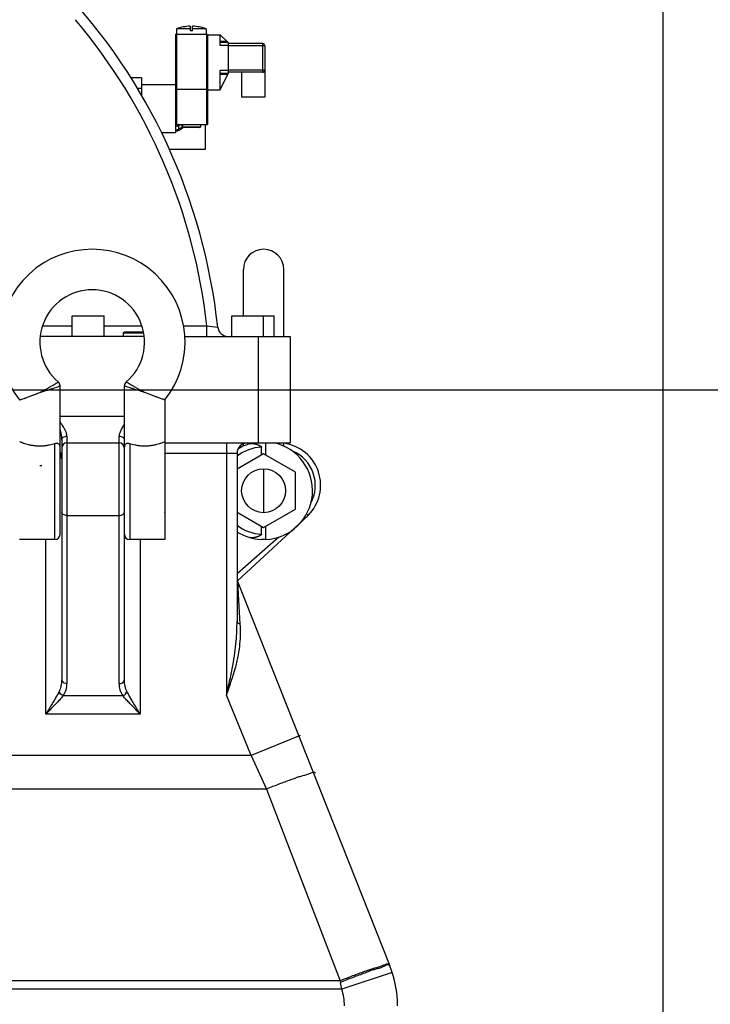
# Model space of a CAD drawing. Header units: millimetres. Extents: x -1960 to 5860, y -1328 to 4132.
# Tile 29 of 32: x 3659 to 4309, y 2352 to 3279. Entities that reach past the tile are written whole.
import ezdxf

# ---------------------------------------------------------------- set-up
doc = ezdxf.new("R2010")
doc.units = ezdxf.units.MM
for name, color, linetype in [('02___PRT_ALL_AXES', 7, 'Continuous'), ('03___PRT_ALL_CURVES', 7, 'Continuous'), ('3_ALL_AXES', 7, 'Continuous'), ('Layer2', 10, 'Continuous')]:
    doc.layers.add(name, color=color, linetype=linetype)
doc.dimstyles.get("Standard").update_dxf_attribs({"dimtxt": 2.5, "dimasz": 3, "dimexe": 0.18, "dimexo": 0.0625, "dimgap": 0.09, "dimtad": 1, "dimdsep": 46, "dimtxsty": 'Standard', "dimcen": 0.09, "dimadec": 0, "dimazin": 0, "dimtol": 1, "dimtp": 0.01, "dimtm": 0.01, "dimtfac": 1, "dimtofl": 0, "dimtmove": 0, "dimatfit": 3, "dimfxl": 0, "dimtolj": 1, "dimarcsym": 0})

# ---------------------------------------------------------------- blocks, each defined once
blk = doc.blocks.new('*D5')
at = {"layer": 'Defpoints', "color": 0}
for p in [(3730.5, 3895.58), (3605.63, 1365.58), (4933.04, 1365.58)]:
    blk.add_point(p, dxfattribs=at)
at = {"layer": 'Layer2', "color": 0, "lineweight": -2}
for p, q in [((3733.13, 3895.58), (4940.6, 3895.58)), ((4933.04, 3795.58), (4933.04, 1465.58)), ((3608.25, 1365.58), (4940.6, 1365.58))]:
    blk.add_line(p, q, dxfattribs=at)
at = {"layer": 'Layer2', "color": 0}
for points in [[(4916.38, 3795.58), (4949.71, 3795.58), (4933.04, 3895.58)], [(4916.38, 1465.58), (4949.71, 1465.58), (4933.04, 1365.58)]]:
    blk.add_solid(points, dxfattribs=at)
at = {"layer": 'Layer2', "color": 0, "insert": (4873.04, 2630.58), "char_height": 100, "attachment_point": 5, "rotation": 90}
blk.add_mtext('\\A1;2530', dxfattribs=at)
blk = doc.blocks.new('*D2')
at = {"layer": 'Defpoints', "color": 0}
for p in [(3298.64, 2930.58), (3298.64, 2125.58), (4455.12, 2125.58)]:
    blk.add_point(p, dxfattribs=at)
at = {"layer": 'Layer2', "color": 0, "lineweight": -2}
for p, q in [((3301.26, 2930.58), (4462.68, 2930.58)), ((4455.12, 2830.58), (4455.12, 2225.58)), ((3301.26, 2125.58), (4462.68, 2125.58))]:
    blk.add_line(p, q, dxfattribs=at)
at = {"layer": 'Layer2', "color": 0}
for points in [[(4438.45, 2830.58), (4471.78, 2830.58), (4455.12, 2930.58)], [(4438.45, 2225.58), (4471.78, 2225.58), (4455.12, 2125.58)]]:
    blk.add_solid(points, dxfattribs=at)
at = {"layer": 'Layer2', "color": 0, "insert": (4395.12, 2528.08), "char_height": 100, "attachment_point": 5, "rotation": 90}
blk.add_mtext('\\A1;805', dxfattribs=at)
blk = doc.blocks.new('*D3')
at = {"layer": 'Defpoints', "color": 0}
for p in [(3298.64, 3530.58), (3298.64, 2930.58), (4453.14, 2930.58)]:
    blk.add_point(p, dxfattribs=at)
at = {"layer": 'Layer2', "color": 0, "lineweight": -2}
for p, q in [((3301.26, 3530.58), (4460.7, 3530.58)), ((4453.14, 3430.58), (4453.14, 3030.58)), ((3301.26, 2930.58), (4460.7, 2930.58))]:
    blk.add_line(p, q, dxfattribs=at)
at = {"layer": 'Layer2', "color": 0}
for points in [[(4436.47, 3430.58), (4469.81, 3430.58), (4453.14, 3530.58)], [(4436.47, 3030.58), (4469.81, 3030.58), (4453.14, 2930.58)]]:
    blk.add_solid(points, dxfattribs=at)
at = {"layer": 'Layer2', "color": 0, "insert": (4393.14, 3230.58), "char_height": 100, "attachment_point": 5, "rotation": 90}
blk.add_mtext('\\A1;600', dxfattribs=at)
blk = doc.blocks.new('*D4')
at = {"layer": 'Defpoints', "color": 0}
for p in [(4264.64, 3954.16), (2332.64, 2045.58), (4264.64, 2045.58)]:
    blk.add_point(p, dxfattribs=at)
at = {"layer": 'Layer2', "color": 0, "lineweight": -2}
for p, q in [((2332.64, 2048.2), (2332.64, 3961.72)), ((4264.64, 2048.2), (4264.64, 3961.72)), ((2432.64, 3954.16), (4164.64, 3954.16))]:
    blk.add_line(p, q, dxfattribs=at)
at = {"layer": 'Layer2', "color": 0}
for points in [[(2432.64, 3970.82), (2432.64, 3937.49), (2332.64, 3954.16)], [(4164.64, 3970.82), (4164.64, 3937.49), (4264.64, 3954.16)]]:
    blk.add_solid(points, dxfattribs=at)
at = {"layer": 'Layer2', "color": 0, "insert": (3298.64, 4014.16), "char_height": 100, "attachment_point": 5}
blk.add_mtext('\\A1;1932', dxfattribs=at)

msp = doc.modelspace()

# ---------------------------------------------------------------- linework, layer by layer
at = {"color": 7, "linetype": 'Continuous'}
for p, q in [((3819.64, 3270.08), (3806.74, 3270.08)), ((3819.64, 3272.53), (3819.64, 3268.23)), ((3821.84, 3268.23), (3821.84, 3272.53)), ((3834.74, 3270.08), (3821.84, 3270.08)), ((3805.64, 3265.08), (3805.64, 3172.58)), ((3805.64, 3265.08), (3835.84, 3265.08)), ((3806.64, 3265.08), (3806.64, 3180.08)), ((3821.84, 3268.23), (3819.64, 3268.23)), ((3834.84, 3265.08), (3834.84, 3180.08)), ((3835.84, 3265.08), (3835.84, 3180.08)), ((3835.84, 3264.48), (3847.84, 3264.48)), ((3847.84, 3254.28), (3847.84, 3264.48)), ((3847.84, 3264.48), (3855.44, 3257.28)), ((3847.84, 3258.28), (3854.38, 3258.28)), ((3855.44, 3257.28), (3847.84, 3257.28)), ((3855.44, 3254.28), (3847.84, 3254.28)), ((3855.44, 3257.28), (3855.44, 3227.88)), ((3887.64, 3256.08), (3855.44, 3256.08)), ((3889.64, 3254.08), (3855.44, 3254.08)), ((3887.64, 3256.08), (3887.64, 3229.08)), ((3889.64, 3254.08), (3889.64, 3231.08)), ((3773.64, 3224.01), (3763.61, 3224.01)), ((3773.64, 3224.01), (3773.64, 3207.6)), ((3847.84, 3212.48), (3847.84, 3230.88)), ((3855.44, 3230.88), (3847.84, 3230.88)), ((3847.84, 3212.48), (3855.44, 3227.88)), ((3855.44, 3227.88), (3847.84, 3227.88)), ((3854.94, 3226.88), (3847.84, 3226.88)), ((3889.64, 3231.08), (3855.44, 3231.08)), ((3887.64, 3229.08), (3855.44, 3229.08)), ((3773.64, 3214.01), (3769.72, 3214.01)), ((3773.64, 3217.58), (3805.64, 3217.58)), ((3806.64, 3213.08), (3834.84, 3213.08)), ((3835.84, 3212.48), (3847.84, 3212.48)), ((3805.64, 3180.08), (3835.84, 3180.08)), ((3808.64, 3180.08), (3808.64, 3175.63)), ((3829.24, 3177.58), (3812.24, 3177.58)), ((3812.74, 3177.08), (3812.24, 3177.58)), ((3828.74, 3177.08), (3812.74, 3177.08)), ((3828.74, 3177.08), (3829.24, 3177.58)), ((3833.64, 3180.08), (3833.64, 3156.51)), ((3792.45, 3172.58), (3805.64, 3172.58)), ((3833.64, 3156.51), (3799.86, 3156.51)), ((3869.59, 2999.98), (3869.59, 3043.58)), ((3907.69, 2980.58), (3907.69, 3043.58)), ((3680.59, 2990.58), (3708.64, 2990.58)), ((3738.64, 2990.58), (3774.18, 2990.58)), ((3757.64, 2984.58), (3756.64, 2983.58)), ((3775.84, 2983.58), (3756.64, 2983.58)), ((3775.61, 2984.58), (3757.64, 2984.58)), ((3813.34, 2990.58), (3835.29, 2990.58)), ((3835.29, 2980.58), (3835.29, 2990.58)), ((3776.23, 2980.58), (3678.54, 2980.58)), ((3814.39, 2980.58), (3913.64, 2980.58)), ((3883.64, 2980.58), (3883.64, 2880.58)), ((3913.64, 2980.58), (3913.64, 2880.58)), ((3697.14, 2794.58), (3697.14, 2934.04)), ((3697.14, 2930.58), (3757.64, 2930.58)), ((3757.64, 2657.65), (3757.64, 2934.04)), ((3802.25, 2930.58), (3913.64, 2930.58)), ((3795.74, 2920.89), (3795.74, 2856.28)), ((3697.14, 2905.58), (3757.64, 2905.58)), ((3698.64, 2883.22), (3698.64, 2657.65)), ((3703.64, 2886.94), (3703.64, 2654.11)), ((3703.64, 2880.58), (3752.64, 2880.58)), ((3752.64, 2654.11), (3752.64, 2886.94)), ((3795.64, 2881.54), (3795.64, 2789.58)), ((3795.64, 2880.58), (3913.64, 2880.58)), ((3853.64, 2880.58), (3853.64, 2643.38)), ((3907.69, 2877.47), (3907.69, 2880.58)), ((3692.14, 2789.58), (3692.14, 2879.74)), ((3762.64, 2879.74), (3762.64, 2789.58)), ((3869.59, 2877.45), (3869.59, 2879.67)), ((3863.64, 2870.58), (3795.64, 2870.58)), ((3863.64, 2870.58), (3863.64, 2712.84)), ((3795.64, 2856.19), (3795.74, 2856.28)), ((3703.64, 2812.29), (3752.64, 2812.29)), ((3795.74, 2814.88), (3795.64, 2814.97)), ((3795.74, 2814.89), (3795.74, 2789.58)), ((3930.58, 2812.29), (3863.94, 2750.65)), ((3930.58, 2812.29), (3929.09, 2813.79)), ((3683.64, 2625.22), (3683.64, 2789.58)), ((3772.64, 2789.58), (3772.64, 2625.22)), ((3795.74, 2789.58), (3795.64, 2789.58)), ((3903.07, 2791.85), (3863.64, 2757.42)), ((3886.69, 2789.58), (3886.69, 2789.62)), ((3890.59, 2789.58), (3890.59, 2789.62)), ((3864.38, 2749.58), (4007.25, 2388.71)), ((3866.73, 2710.03), (3864.38, 2749.58)), ((3700.2, 2642.9), (3756.08, 2642.9)), ((3876.86, 2586.34), (3853.64, 2643.38)), ((3772.64, 2625.22), (3683.64, 2625.22)), ((3923.17, 2605.2), (3876.86, 2586.34)), ((3876.86, 2586.34), (3313.64, 2586.34)), ((3876.86, 2586.34), (3891.28, 2554.86)), ((3891.28, 2554.86), (3333.64, 2554.86)), ((3891.28, 2554.86), (3960.65, 2374.51)), ((4009.62, 2382.27), (3962.13, 2366.64)), ((3960.65, 2374.51), (3584.38, 2374.51)), ((3960.65, 2374.51), (3960.95, 2373.07)), ((3962.13, 2366.64), (3592.39, 2366.64))]:
    msp.add_line(p, q, dxfattribs=at)
at = {"color": 2, "linetype": 'Continuous'}
msp.add_line((3811.64, 3180.08), (3811.64, 3177.57), dxfattribs=at)
msp.add_circle((3298.64, 2125.58), 365)
at = {"color": 7, "linetype": 'Continuous'}
for centre, radius, start, end in [((3298.64, 2930.58), 550, 6.15064, 43.47591), ((3298.64, 2930.58), 540, 6.37938, 40.12415), ((3887.64, 3254.08), 2, 0, 90), ((3887.64, 3231.08), 2, 270, 0), ((3727.39, 2975.28), 87.35, 321.4886, 218.5114), ((3888.64, 3043.58), 19.05, 0, 180), ((3727.39, 2975.28), 49.25, 310.52423, 229.47577), ((3988.05, 4392.92), 1410.64, 263.78339, 264.19909), ((3855.41, 2990.58), 10, 186.15071, 270), ((3692.14, 2934.04), 5, 0.00028, 49.47555), ((3762.64, 2934.04), 5, 130.52446, 179.9997), ((3578.82, 2821.05), 142.5, 32.77538, 33.86407), ((3703.64, 2875.58), 5, 90, 180), ((3752.64, 2875.58), 5, 0, 90), ((3873.64, 2870.58), 10, 90, 180), ((3888.64, 2835.58), 46, 272.42877, 78.15272), ((3902.3, 2840.58), 40, 315, 82.19257), ((3683.64, 2865.58), 15, 0, 25.48356), ((3888.64, 2835.58), 41, 92.72517, 127.61784), ((3888.64, 2835.58), 46, 106.38097, 121.45774), ((3873.64, 2905.58), 30, 255.02783, 258.4016), ((3902.3, 2840.58), 35, 331.65323, 66.99377), ((3888.64, 2835.58), 46, 237.01943, 267.57123), ((3888.64, 2835.58), 41, 232.37997, 267.27483), ((3692.14, 2794.58), 5, 270, 0), ((3762.64, 2794.58), 5, 180, 270), ((3873.64, 2753.35), 10, 180, 202.15762), ((3683.67, 2654.1), 19.97, 325.86636, 0.02984), ((3772.6, 2654.1), 19.97, 179.9702, 214.13367), ((3935.8, 2521.05), 47.36, 104.98361, 107.07095), ((4005.17, 2340.7), 47.36, 104.98361, 107.07095), ((4004.86, 2343.15), 43.68, 105.34593, 107.59904), ((3914.64, 2351), 100, 359.99731, 22.15651), ((3790.67, 2338.44), 173.76, 9.34006, 11.49817), ((3914.64, 2351), 50, 0, 18.22633)]:
    msp.add_arc(centre, radius, start, end, dxfattribs=at)
at = {"color": 2, "linetype": 'Continuous'}
msp.add_arc((3803.64, 3186.51), 13, 278.85069, 313.96726, dxfattribs=at)
at = {"color": 7, "linetype": 'Continuous'}
for points, start_tangent, end_tangent in [([(3678.09, 2928.01), (3681.55, 2929.82), (3684.88, 2931.64), (3687.94, 2933.36), (3690.56, 2934.89), (3692.65, 2936.14), (3694.17, 2937.07), (3695.08, 2937.65), (3695.39, 2937.84)], (0.888931, 0.458041), (0.844963, 0.534825)), ([(3776.69, 2928.01), (3773.23, 2929.82), (3769.89, 2931.64), (3766.83, 2933.36), (3764.21, 2934.89), (3762.12, 2936.14), (3760.61, 2937.08), (3759.69, 2937.65), (3759.39, 2937.84)], (-0.88893, 0.458042), (-0.844965, 0.534821)), ([(3659.04, 2920.89), (3659.38, 2921.01), (3660.41, 2921.37), (3662.1, 2921.97), (3664.4, 2922.79), (3667.25, 2923.84), (3670.58, 2925.08), (3674.24, 2926.48), (3678.09, 2928.01)], (0.944056, 0.329785), (0.927851, 0.372951)), ([(3678.09, 2928.01), (3681.83, 2929.13), (3685.47, 2930.25), (3688.83, 2931.31), (3691.73, 2932.24), (3694.06, 2933.01), (3695.76, 2933.57), (3696.79, 2933.92), (3697.14, 2934.04)], (0.958636, 0.284634), (0.946832, 0.321728)), ([(3776.69, 2928.01), (3772.94, 2929.13), (3769.3, 2930.25), (3765.94, 2931.31), (3763.05, 2932.24), (3760.72, 2933.01), (3759.01, 2933.57), (3757.98, 2933.92), (3757.64, 2934.04)], (-0.958637, 0.284632), (-0.946829, 0.321736)), ([(3795.74, 2920.89), (3795.47, 2920.98), (3794.65, 2921.27), (3793.31, 2921.74), (3791.47, 2922.4), (3789.17, 2923.23), (3786.46, 2924.23), (3783.41, 2925.38), (3780.12, 2926.65), (3776.69, 2928.01)], (-0.944056, 0.329785), (-0.927852, 0.372948)), ([(3697.14, 2892.79), (3697.17, 2892.64), (3697.96, 2889.03), (3698.46, 2885.88), (3698.64, 2883.22)], (0.23352, -0.972352), (-0.000079, -1)), ([(3703.64, 2886.94), (3703.29, 2889.16), (3702.28, 2891.79), (3700.71, 2894.8), (3698.64, 2898.19)], (0.000267, 1), (-0.54077, 0.841171)), ([(3757.64, 2898.19), (3756.26, 2895.98), (3755.11, 2893.98), (3754.19, 2892.22), (3753.02, 2889.27), (3752.64, 2886.94)], (-0.540754, -0.841181), (0.000026, -1)), ([(3692.14, 2879.74), (3689.82, 2879.06), (3687.03, 2878.39), (3683.92, 2877.85), (3680.63, 2877.52), (3677.28, 2877.45), (3673.95, 2877.65), (3670.73, 2878.09), (3667.76, 2878.7), (3665.21, 2879.38), (3663.02, 2880.07), (3661.17, 2880.74), (3659.83, 2881.25), (3659.14, 2881.54)], (-0.95294, -0.303158), (-0.924495, 0.381194)), ([(3698.64, 2883.22), (3700.1, 2885.85), (3703.64, 2886.94)], (0, 1), (1, 0)), ([(3752.64, 2886.94), (3756.17, 2885.85), (3757.64, 2883.22)], (1, 0), (0, -1)), ([(3795.64, 2881.54), (3794.94, 2881.25), (3793.6, 2880.73), (3791.74, 2880.07), (3789.56, 2879.38), (3787.02, 2878.7), (3784.04, 2878.09), (3780.82, 2877.65), (3777.49, 2877.45), (3774.14, 2877.52), (3770.85, 2877.85), (3767.74, 2878.39), (3764.95, 2879.06), (3762.64, 2879.74)], (-0.924495, -0.381194), (-0.95294, 0.303158)), ([(3697.14, 2876.58), (3697.02, 2877.62), (3696.63, 2878.55), (3695.96, 2879.3), (3694.99, 2879.82), (3693.71, 2880.01), (3692.14, 2879.74)], (-0.000025, 1), (-0.95294, -0.303158)), ([(3762.64, 2879.74), (3761.07, 2880.01), (3759.79, 2879.82), (3758.81, 2879.3), (3758.14, 2878.55), (3757.76, 2877.62), (3757.64, 2876.58)], (-0.95294, 0.303158), (-0.000025, -1)), ([(3875.66, 2879.71), (3876.69, 2879.92), (3877.67, 2879.97), (3878.59, 2879.93), (3879.44, 2879.82), (3880.23, 2879.67), (3880.95, 2879.5), (3881.62, 2879.31), (3882.26, 2879.11), (3882.85, 2878.9), (3883.41, 2878.69), (3883.92, 2878.48), (3884.39, 2878.28), (3884.82, 2878.07), (3885.22, 2877.87), (3885.58, 2877.67), (3885.9, 2877.47), (3886.19, 2877.26), (3886.44, 2877.04), (3886.69, 2876.53)], (0.959408, 0.282023), (0, -1)), ([(3698.64, 2865.55), (3697.2, 2867.72)], (0.000504, 1), (-0.821319, 0.570469)), ([(3703.64, 2812.29), (3700.1, 2813.33), (3698.64, 2815.83)], (-1, 0), (0, 1)), ([(3752.64, 2812.29), (3756.17, 2813.33), (3757.64, 2815.83)], (1, 0), (0, 1)), ([(3886.69, 2794.62), (3886.46, 2794.14), (3886.25, 2793.94), (3886, 2793.75), (3885.72, 2793.57), (3885.4, 2793.38), (3885.04, 2793.19), (3884.66, 2793), (3884.25, 2792.81), (3883.81, 2792.62), (3883.33, 2792.43), (3882.81, 2792.23), (3882.24, 2792.04), (3881.61, 2791.84), (3880.93, 2791.65), (3880.19, 2791.48), (3879.4, 2791.33), (3878.54, 2791.22), (3877.63, 2791.18), (3876.67, 2791.24), (3875.66, 2791.44)], (0, -1), (-0.959408, 0.282023)), ([(3853.64, 2643.38), (3856.99, 2658.01), (3859.67, 2671.18), (3861.59, 2683.11), (3862.81, 2693.9), (3863.45, 2703.76), (3863.64, 2712.84)], (0.227787, 0.973711), (0.000007, 1)), ([(3853.64, 2643.38), (3858.53, 2657.27), (3862.35, 2669.82), (3864.96, 2681.24), (3866.42, 2691.63), (3866.94, 2701.19), (3866.73, 2710.03)], (0.339633, 0.940558), (-0.059504, 0.998228)), ([(3866.73, 2710.03), (3864, 2711.81), (3864.21, 2712.54)], (-0.937649, 0.347584), (0.470999, 0.882134)), ([(3698.64, 2657.65), (3697.94, 2651.64), (3696.06, 2646.43)], (-0.000089, -1), (-0.45279, -0.891617)), ([(3703.64, 2654.11), (3701.14, 2654.59), (3698.64, 2657.65)], (-1, 0), (0, 1)), ([(3752.64, 2654.11), (3755.14, 2654.59), (3757.64, 2657.65)], (1, 0), (0, 1)), ([(3760.22, 2646.43), (3758.33, 2651.64), (3757.64, 2657.65)], (-0.452785, 0.89162), (-0.000086, 1)), ([(3696.06, 2646.43), (3694.33, 2643.18), (3692.2, 2639.43), (3689.7, 2635.2), (3686.84, 2630.47), (3683.64, 2625.22)], (-0.452793, -0.891616), (-0.522118, -0.852874)), ([(3700.2, 2642.9), (3697.89, 2640.19), (3695.06, 2637.07), (3691.72, 2633.53), (3687.91, 2629.59), (3683.64, 2625.22)], (-0.630727, -0.776005), (-0.699989, -0.714154)), ([(3700.2, 2642.9), (3697.04, 2644.98), (3696.85, 2646.34)], (-0.947192, 0.320666), (0.120846, 0.992671)), ([(3756.08, 2642.9), (3759.23, 2644.98), (3759.42, 2646.34)], (0.947144, 0.320809), (-0.120835, 0.992673)), ([(3772.64, 2625.22), (3768.34, 2629.62), (3764.52, 2633.57), (3761.19, 2637.09), (3758.37, 2640.2), (3756.08, 2642.9)], (-0.699992, 0.71415), (-0.630717, 0.776013)), ([(3772.64, 2625.22), (3769.41, 2630.5), (3766.55, 2635.24), (3764.06, 2639.46), (3761.94, 2643.2), (3760.22, 2646.43)], (-0.522113, 0.852876), (-0.452793, 0.891616)), ([(3921.89, 2566.33), (3914.05, 2563.57), (3903.05, 2559.49), (3891.28, 2554.86)], (-0.956243, -0.292574), (-0.926972, -0.375131)), ([(3937.59, 2569.78), (3930.94, 2569.01), (3923.55, 2566.81)], (-0.377138, 0.926157), (-0.966283, -0.257481)), ([(4005.01, 2390.36), (4000.31, 2388.65), (3992.92, 2386.45)], (-0.993097, -0.117294), (-0.966283, -0.257481)), ([(4005.3, 2389.56), (4000.68, 2387.62), (3993.3, 2385.28)], (-0.984672, -0.174416), (-0.964668, -0.263468)), ([(4006.96, 2389.43), (4005.01, 2390.36)], (-0.377138, 0.926157), (-0.993097, -0.117294)), ([(4007.25, 2388.71), (4005.3, 2389.56)], (-0.377138, 0.926157), (-0.984672, -0.174416)), ([(3991.26, 2385.98), (3983.42, 2383.21), (3972.42, 2379.14), (3960.65, 2374.51)], (-0.956243, -0.292574), (-0.926972, -0.375131)), ([(3991.65, 2384.79), (3983.78, 2381.91), (3972.75, 2377.75), (3960.95, 2373.07)], (-0.95354, -0.301266), (-0.926702, -0.375796))]:
    msp.add_spline(points, degree=3, dxfattribs=dict(at, start_tangent=start_tangent, end_tangent=end_tangent))
at = {"layer": '02___PRT_ALL_AXES', "color": 7, "linetype": 'Continuous'}
for p, q in [((3806.74, 3270.08), (3806.74, 3265.08)), ((3834.74, 3270.08), (3834.74, 3265.08)), ((3867.84, 3229.08), (3867.84, 3205.58)), ((3889.64, 3231.08), (3889.64, 3205.58)), ((3889.64, 3205.58), (3867.84, 3205.58)), ((3812.24, 3180.08), (3812.24, 3177.58)), ((3829.24, 3180.08), (3829.24, 3177.58)), ((3756.64, 2983.58), (3756.64, 2980.58)), ((3890.59, 2869.09), (3890.59, 2880.58)), ((3886.69, 2869.09), (3886.69, 2876.53)), ((3888.64, 2870.22), (3863.64, 2855.78)), ((3918.64, 2852.9), (3888.64, 2870.22)), ((3918.64, 2818.26), (3918.64, 2852.9)), ((3863.64, 2815.37), (3888.64, 2800.94)), ((3888.64, 2800.94), (3918.64, 2818.26)), ((3886.69, 2794.62), (3886.69, 2802.06)), ((3890.59, 2789.62), (3890.59, 2802.06)), ((3692.14, 2789.58), (3659.04, 2789.58)), ((3795.64, 2789.58), (3762.64, 2789.58)), ((3890.59, 2789.58), (3886.69, 2789.58))]:
    msp.add_line(p, q, dxfattribs=at)
msp.add_circle((3888.64, 2835.58), 20.7, dxfattribs=at)
for centre, radius, start, end in [((3822.44, 3222.61), 50, 93.22648, 108.30069), ((3819.04, 3222.61), 50, 71.69931, 86.77352), ((3803.64, 3186.51), 8.75, 283.2179, 312.33105), ((3803.64, 3186.51), 12, 279.64005, 316.14192)]:
    msp.add_arc(centre, radius, start, end, dxfattribs=at)
for centre in [(3678.09, 2870.22), (3678.09, 2800.94)]:
    msp.add_ellipse(centre, major_axis=(19.05, 0), ratio=0.57735, start_param=-1.570796, end_param=-1.468288, dxfattribs=at)
at = {"layer": '02___PRT_ALL_AXES', "color": 7, "linetype": 'Continuous', "start_tangent": (0.958033, 0.286658), "end_tangent": (0.903881, 0.427783)}
msp.add_spline([(3807.3, 3178.56), (3808.85, 3179.1), (3810.31, 3179.73), (3811.05, 3180.07)], degree=3, dxfattribs=at)
at = {"layer": '03___PRT_ALL_CURVES', "color": 4, "linetype": 'Continuous'}
msp.add_line((3888.64, 2856.28), (3888.64, 2814.88), dxfattribs=at)
at = {"layer": '3_ALL_AXES', "color": 7, "linetype": 'Continuous'}
for p, q in [((3708.64, 2980.58), (3708.64, 2999.98)), ((3708.64, 2999.98), (3738.64, 2999.98)), ((3738.64, 2980.58), (3738.64, 2999.98)), ((3858.64, 2980.58), (3858.64, 2999.98)), ((3858.64, 2999.98), (3898.64, 2999.98)), ((3888.64, 2980.58), (3888.64, 2999.98)), ((3898.64, 2980.58), (3898.64, 2999.98))]:
    msp.add_line(p, q, dxfattribs=at)

# ---------------------------------------------------------------- dimensions: what is measured, and where the dimension line sits
at = {"layer": 'Layer2'}
dim = msp.add_linear_dim(base=(4264.64, 3954.16), p1=(2332.64, 2045.58), p2=(4264.64, 2045.58), dimstyle='Standard', override={"dimtxt": 100, "dimasz": 100, "dimexe": 7.56, "dimexo": 2.625, "dimgap": 10, "dimdec": 0, "dimzin": 0, "dimdsep": 44, "dimcen": 3.78, "dimtol": 0, "dimtdec": 0, "dimtzin": 0}, dxfattribs=at)
dim.commit()
dim.dimension.update_dxf_attribs({"geometry": '*D4', "text_midpoint": (3298.64, 4014.16)})
for base, p1, p2, picture, middle in [((4933.04, 1365.58), (3730.5, 3895.58), (3605.63, 1365.58), '*D5', (4873.04, 2630.58)), ((4453.14, 2930.58), (3298.64, 3530.58), (3298.64, 2930.58), '*D3', (4393.14, 3230.58)), ((4455.12, 2125.58), (3298.64, 2930.58), (3298.64, 2125.58), '*D2', (4395.12, 2528.08))]:
    dim = msp.add_linear_dim(base=base, p1=p1, p2=p2, angle=90, dimstyle='Standard', override={"dimtxt": 100, "dimasz": 100, "dimexe": 7.56, "dimexo": 2.625, "dimgap": 10, "dimdec": 0, "dimzin": 0, "dimdsep": 44, "dimcen": 3.78, "dimtol": 0, "dimtdec": 0, "dimtzin": 0}, dxfattribs=at)
    dim.commit()
    dim.dimension.update_dxf_attribs({"geometry": picture, "text_midpoint": middle})

# ---------------------------------------------------------------- leaders
msp.add_leader([(3938.66, 3471.55), (5037.76, 3229.5), (5738.76, 3229.5)], dimstyle='Standard', override={"dimtxt": 100, "dimasz": 100, "dimexe": 7.56, "dimexo": 2.625, "dimgap": 10, "dimtad": 0, "dimdec": 0, "dimzin": 0, "dimdsep": 44, "dimcen": 3.78, "dimtol": 0, "dimtdec": 0, "dimtzin": 0}, dxfattribs=at)

doc.saveas('drawing.dxf')
